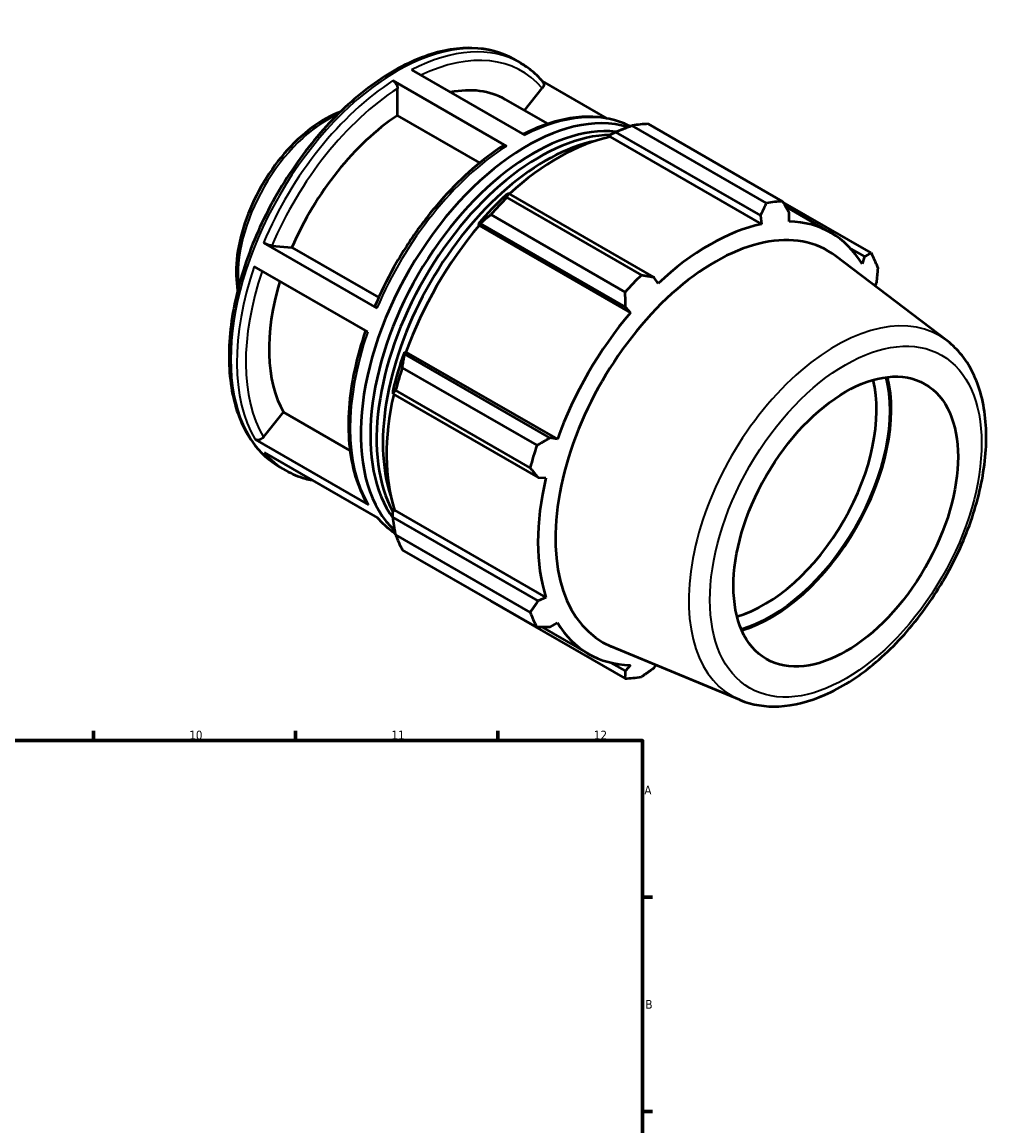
# Model space of a CAD drawing. Header units: millimetres. Extents: x -9 to 943, y -61 to 942.
# Tile 6 of 6: x 606 to 943, y 441 to 823. Entities that reach past the tile are written whole.
import ezdxf

# ---------------------------------------------------------------- set-up
doc = ezdxf.new("R2010")
doc.units = ezdxf.units.MM
for name, color, linetype, lineweight in [('Border (ANSI)', 7, 'Continuous', 70), ('Visible (ANSI)', 7, 'Continuous', 50), ('Visible Narrow (ANSI)', 7, 'Continuous', 35)]:
    doc.layers.add(name, color=color, linetype=linetype, lineweight=lineweight)
doc.styles.add('Note Text (ANSI)', font='tahoma.ttf')

# ---------------------------------------------------------------- blocks, each defined once
blk = doc.blocks.new('Borders Default Border')
at = {"layer": 'Border (ANSI)'}
for p, q in [((630.75, 574), (630.75, 577.45)), ((700.83, 574), (700.83, 577.45)), ((770.92, 574), (770.92, 577.45)), ((821, 519.75), (824.45, 519.75)), ((821, 445.5), (824.45, 445.5))]:
    blk.add_line(p, q, dxfattribs=at)
at = {"layer": 'Border (ANSI)', "flags": 128}
blk.add_lwpolyline([(20, 20), (20, 574), (821, 574), (821, 20), (20, 20)], dxfattribs=at)
at = {"layer": 'Border (ANSI)', "attachment_point": 7, "style": 'Note Text (ANSI)'}
for s, insert, char_height in [('10', (663.96, 574.34), 3.048), ('11', (734.04, 574.4), 3.048), ('12', (804.13, 574.4), 3.048), ('A', (821.63, 555.35), 3.05), ('B', (821.99, 481.1), 3.05)]:
    blk.add_mtext(s, dxfattribs=dict(at, insert=insert, char_height=char_height))

msp = doc.modelspace()

# ---------------------------------------------------------------- linework, layer by layer
at = {"layer": 'Visible (ANSI)'}
for p, q in [((776.625, 809.958), (778.685, 808.772)), ((740.937, 806.362), (780.253, 783.722)), ((773.853, 779.998), (734.538, 802.638)), ((736.094, 790.62), (736.094, 799.94)), ((780.079, 792.304), (786.28, 800.014)), ((808.73, 789.542), (786.289, 802.465)), ((773.467, 796.112), (788.139, 787.663)), ((764.636, 774.183), (736.094, 790.62)), ((809.736, 783.136), (809.928, 783.953)), ((809.928, 783.953), (811.593, 784.849)), ((811.593, 784.849), (861.895, 755.882)), ((863.95, 760.254), (817.348, 787.091)), ((822.935, 787.633), (869.537, 760.796)), ((809.736, 783.136), (862.172, 752.94)), ((774.646, 763.572), (773.751, 763.12)), ((774.011, 762.135), (820.613, 735.298)), ((824.948, 734.606), (774.646, 763.572)), ((900.181, 743.013), (869.654, 760.592)), ((870.567, 758.994), (886.277, 749.946)), ((815.027, 729.406), (768.424, 756.242)), ((861.895, 755.882), (862.172, 752.94)), ((871.757, 753.87), (871.788, 756.841)), ((764.064, 752.902), (764.753, 753.137)), ((764.36, 752.416), (764.064, 752.902)), ((764.36, 752.416), (816.796, 722.22)), ((764.753, 753.137), (815.055, 724.17)), ((689.674, 746.491), (728.989, 723.851)), ((692.578, 745.472), (699.555, 744.832)), ((699.555, 744.832), (729.602, 727.529)), ((893.14, 744.429), (897.914, 741.68)), ((725.818, 715.598), (686.503, 738.238)), ((926.444, 712.568), (887.993, 741.855)), ((897.914, 741.68), (897.065, 739.182)), ((826.38, 732.329), (824.948, 734.606)), ((901.542, 731.535), (902.012, 732.601)), ((815.055, 724.17), (816.796, 722.22)), ((738.628, 707.887), (738.483, 708.594)), ((738.483, 708.594), (739.051, 708.58)), ((788.929, 678.92), (738.628, 707.887)), ((739.051, 708.58), (791.487, 678.384)), ((737.781, 703.166), (784.383, 676.329)), ((734.47, 695.083), (734.53, 694.088)), ((734.53, 694.088), (784.831, 665.122)), ((782.069, 668.537), (735.467, 695.374)), ((689.68, 679.099), (696.657, 687.773)), ((696.657, 687.773), (719.649, 674.533)), ((686.776, 678.317), (726.091, 655.677)), ((791.487, 678.384), (788.929, 678.92)), ((729.319, 651.148), (690.004, 673.788)), ((695.332, 668.792), (697.393, 667.605)), ((784.831, 665.122), (787.517, 665.016)), ((734.47, 653.256), (735.081, 653.83)), ((734.53, 651.371), (734.47, 653.256)), ((784.831, 622.404), (734.53, 651.371)), ((735.081, 653.83), (787.517, 623.634)), ((735.467, 645.268), (782.069, 618.432)), ((784.383, 613.305), (737.781, 640.142)), ((787.517, 623.634), (784.831, 622.404)), ((768.424, 622.358), (815.027, 595.522)), ((786.237, 613.31), (802.275, 604.075)), ((788.929, 613.325), (791.487, 614.839)), ((854.765, 588.096), (810.135, 606.652)), ((815.055, 598.164), (810.158, 600.984)), ((816.796, 600.151), (815.055, 598.164)), ((824.948, 599.124), (825.716, 600.173))]:
    msp.add_line(p, q, dxfattribs=at)
for centre, major_axis, start_param, end_param in [((739.595, 737.292), (33.872, 58.819), 0, 0.4696912), ((780.971, 713.466), (40.646, 70.583), 0.132171, 3.0078703), ((739.595, 737.292), (-33.872, -58.819), 3.9980676, 4.9118302), ((783.145, 712.214), (39.833, 69.172), 0.2507078, 2.8891457), ((795.68, 704.995), (45.162, 78.426), 0.3435016, 0.4380292), ((785.318, 710.962), (39.833, 69.172), 0.3327137, 2.8047172), ((787.492, 709.71), (-39.833, -69.172), 3.6193593, 5.8054187), ((791.84, 707.207), (42.001, 72.936), 0.4780318, 1.0719493), ((791.84, 707.207), (-42.453, -73.72), 4.2304897, 4.4050227), ((795.68, 704.995), (45.162, 78.426), 1.1288997, 1.2234273), ((842.282, 678.159), (45.162, 78.426), 0.3435016, 0.4380292), ((844.276, 677.011), (42.001, 72.936), 5.975819, 6.5866842), ((791.84, 707.207), (42.001, 72.936), 1.26343, 1.8742952), ((846.146, 675.934), (39.038, 67.79), 6.2086528, 9.4993104), ((844.276, 677.011), (-42.001, -72.936), 3.6196245, 4.2304897), ((842.282, 678.159), (45.162, 78.426), 5.8412887, 5.9358163), ((842.282, 678.159), (-45.162, -78.426), 4.2704924, 4.36502), ((739.595, 737.292), (-33.872, -58.819), 5.1003126, 5.9590278), ((844.276, 677.011), (-42.001, -72.936), 4.4050227, 5.0158879), ((791.84, 707.207), (-42.453, -73.72), 5.0158879, 5.1904208), ((795.68, 704.995), (45.162, 78.426), 1.9142979, 2.0088255), ((865.541, 664.765), (29.094, 50.522), 3.6707779, 5.7540001), ((865.541, 664.765), (29.365, 50.993), 3.6775344, 5.7472436), ((863.207, 666.109), (-27.447, -47.662), 0.537067, 2.6045256), ((791.84, 707.207), (42.001, 72.936), 2.0656152, 2.6596934), ((842.282, 678.159), (-45.162, -78.426), 5.0558906, 5.1504181), ((844.276, 677.011), (-42.001, -72.936), 5.1904208, 5.8012861), ((795.68, 704.995), (-45.162, -78.426), 5.8412887, 5.9358163), ((842.282, 678.159), (-45.162, -78.426), 5.8412887, 5.9358163), ((844.276, 677.011), (-42.001, -72.936), 5.975819, 6.5866842), ((842.282, 678.159), (-45.162, -78.426), 0.3435016, 0.4380292)]:
    msp.add_ellipse(centre, major_axis=major_axis, ratio=0.5780931, start_param=start_param, end_param=end_param, dxfattribs=at)
msp.add_ellipse((891.401, 649.873), major_axis=(-27.447, -47.662), ratio=0.5780931, dxfattribs=at)
for points, knots in [([(776.625, 809.958), (772.269, 812.466), (767.254, 813.809), (756.344, 814.087), (750.426, 812.95), (738.219, 808.275), (731.922, 804.666), (719.684, 795.359), (713.746, 789.656), (702.834, 776.759), (697.86, 769.571), (689.361, 754.426), (685.836, 746.474), (680.583, 730.581), (678.859, 722.644), (677.408, 707.557), (677.686, 700.41), (680.279, 687.654), (682.589, 682.033), (688.449, 673.856), (691.651, 670.912), (695.332, 668.792)], [5.4997209, 5.4997209, 5.4997209, 5.4997209, 5.8036007, 5.8036007, 6.1179033, 6.1179033, 6.4415172, 6.4415172, 6.7659738, 6.7659738, 7.0896673, 7.0896673, 7.4130603, 7.4130603, 7.7368305, 7.7368305, 8.0613541, 8.0613541, 8.3844603, 8.3844603, 8.6413135, 8.6413135, 8.6413135, 8.6413135]), ([(786.448, 802.279), (785.999, 802.806), (785.536, 803.314), (784.581, 804.294), (784.089, 804.766), (783.079, 805.672), (782.56, 806.106), (781.496, 806.936), (780.951, 807.331), (779.837, 808.081), (779.267, 808.437), (778.685, 808.772)], [5.29687609, 5.29687609, 5.29687609, 5.29687609, 5.33744504, 5.33744504, 5.37801399, 5.37801399, 5.41858295, 5.41858295, 5.4591519, 5.4591519, 5.49972085, 5.49972085, 5.49972085, 5.49972085]), ([(734.538, 802.638), (734.73, 802.528), (734.956, 802.346), (735.31, 801.972), (735.502, 801.713), (735.774, 801.242), (735.902, 800.947), (736.049, 800.451), (736.094, 800.163), (736.094, 799.94)], [0, 0, 0, 0, 0.08140398, 0.08140398, 0.16288502, 0.16288502, 0.2444621, 0.2444621, 0.32612334, 0.32612334, 0.32612334, 0.32612334]), ([(786.447, 802.278), (786.492, 802.226), (786.533, 802.172), (786.68, 801.937), (786.761, 801.689), (786.797, 801.239), (786.759, 800.959), (786.598, 800.491), (786.447, 800.222), (786.28, 800.014)], [0.05706857, 0.05706857, 0.05706857, 0.05706857, 0.08140398, 0.08140398, 0.16288502, 0.16288502, 0.2444621, 0.2444621, 0.32612334, 0.32612334, 0.32612334, 0.32612334]), ([(716.365, 791.867), (713.043, 790.64), (709.689, 788.767), (703.092, 783.874), (699.856, 780.823), (693.916, 773.907), (691.211, 770.047), (686.585, 761.9), (684.664, 757.617), (681.792, 749.03), (680.844, 744.729), (680.073, 736.866), (680.163, 733.273), (680.733, 729.992)], [6.1064224, 6.1064224, 6.1064224, 6.1064224, 6.4255814, 6.4255814, 6.7539611, 6.7539611, 7.0809572, 7.0809572, 7.4073509, 7.4073509, 7.7344232, 7.7344232, 8.0346119, 8.0346119, 8.0346119, 8.0346119]), ([(816.692, 786.84), (814.973, 787.715), (813.16, 788.419), (808.901, 789.609), (806.411, 789.993), (801.262, 790.206), (798.604, 790.036), (793.18, 789.157), (790.414, 788.45), (784.976, 786.575), (782.307, 785.434), (779.636, 784.077)], [5.52970205, 5.52970205, 5.52970205, 5.52970205, 5.64627005, 5.64627005, 5.79281924, 5.79281924, 5.93936844, 5.93936844, 6.08591763, 6.08591763, 6.22464927, 6.22464927, 6.22464927, 6.22464927]), ([(772.724, 780.086), (772.734, 780.092), (772.744, 780.098), (772.889, 780.183), (773.081, 780.221), (773.436, 780.187), (773.661, 780.109), (773.853, 779.998)], [1.13567823, 1.13567823, 1.13567823, 1.13567823, 1.14163855, 1.14163855, 1.22311959, 1.22311959, 1.30452357, 1.30452357, 1.30452357, 1.30452357]), ([(772.724, 780.086), (769.144, 777.77), (765.596, 775.086), (758.68, 769.075), (755.311, 765.749), (748.862, 758.567), (745.781, 754.712), (740.012, 746.604), (737.322, 742.351), (732.425, 733.591), (730.217, 729.084), (728.287, 724.525)], [0.06134357, 0.06134357, 0.06134357, 0.06134357, 0.24833169, 0.24833169, 0.43531981, 0.43531981, 0.62230793, 0.62230793, 0.80929605, 0.80929605, 0.99628417, 0.99628417, 0.99628417, 0.99628417]), ([(692.578, 745.472), (692.412, 745.487), (692.171, 745.531), (691.716, 745.644), (691.422, 745.732), (690.915, 745.91), (690.613, 746.031), (690.131, 746.247), (689.866, 746.38), (689.674, 746.491)], [0.97809593, 0.97809593, 0.97809593, 0.97809593, 1.05969148, 1.05969148, 1.14122943, 1.14122943, 1.22270162, 1.22270162, 1.30412102, 1.30412102, 1.30412102, 1.30412102]), ([(728.989, 723.851), (728.797, 723.961), (728.61, 724.088), (728.383, 724.28), (728.302, 724.381), (728.277, 724.475), (728.279, 724.501), (728.289, 724.524)], [0, 0, 0, 0, 0.0814194, 0.0814194, 0.16289159, 0.16289159, 0.19607822, 0.19607822, 0.19607822, 0.19607822]), ([(725.039, 716.047), (723.488, 711.527), (722.225, 707.003), (720.303, 698.022), (719.654, 693.568), (719.024, 684.948), (719.042, 680.783), (719.757, 672.88), (720.453, 669.14), (722.518, 662.214), (723.887, 659.026), (725.581, 656.175)], [1.11166521, 1.11166521, 1.11166521, 1.11166521, 1.2957403, 1.2957403, 1.48278947, 1.48278947, 1.66983864, 1.66983864, 1.85688782, 1.85688782, 2.04393699, 2.04393699, 2.04393699, 2.04393699]), ([(854.765, 588.096), (858.927, 586.365), (863.528, 585.644), (873.46, 586.128), (878.825, 587.512), (889.851, 592.342), (895.516, 595.931), (906.364, 604.881), (911.542, 610.253), (920.886, 622.181), (925.056, 628.729), (932.015, 642.375), (934.804, 649.47), (938.723, 663.568), (939.847, 670.568), (940.231, 683.834), (939.485, 690.1), (936.026, 701.086), (933.358, 705.863), (928.719, 710.689), (927.615, 711.676), (926.444, 712.568)], [2.4326607, 2.4326607, 2.4326607, 2.4326607, 2.7138269, 2.7138269, 3.022995, 3.022995, 3.3538795, 3.3538795, 3.6864047, 3.6864047, 4.0168909, 4.0168909, 4.3469024, 4.3469024, 4.6783838, 4.6783838, 5.011353, 5.011353, 5.3333437, 5.3333437, 5.4251884, 5.4251884, 5.4251884, 5.4251884]), ([(689.68, 679.099), (689.514, 678.892), (689.273, 678.674), (688.818, 678.376), (688.524, 678.243), (688.017, 678.107), (687.714, 678.079), (687.232, 678.125), (686.967, 678.207), (686.776, 678.317)], [0.97809593, 0.97809593, 0.97809593, 0.97809593, 1.05969148, 1.05969148, 1.14122943, 1.14122943, 1.22270162, 1.22270162, 1.30412102, 1.30412102, 1.30412102, 1.30412102]), ([(697.393, 667.605), (699.494, 666.395), (701.748, 665.453), (704.954, 664.557), (705.802, 664.359), (706.664, 664.195)], [2.3581282, 2.3581282, 2.3581282, 2.3581282, 2.50467739, 2.50467739, 2.5561858, 2.5561858, 2.5561858, 2.5561858]), ([(726.091, 655.677), (725.899, 655.788), (725.712, 655.966), (725.592, 656.156), (725.587, 656.166), (725.581, 656.175)], [0, 0, 0, 0, 0.081419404, 0.081419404, 0.085525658, 0.085525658, 0.085525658, 0.085525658]), ([(729.105, 651.272), (729.504, 650.811), (729.914, 650.365), (730.813, 649.442), (731.305, 648.97), (732.315, 648.064), (732.834, 647.63), (733.897, 646.801), (734.442, 646.406), (735.128, 645.944), (735.256, 645.859), (735.385, 645.775)], [2.1600706, 2.1600706, 2.1600706, 2.1600706, 2.19585239, 2.19585239, 2.23642134, 2.23642134, 2.27699029, 2.27699029, 2.31755925, 2.31755925, 2.32687015, 2.32687015, 2.32687015, 2.32687015])]:
    msp.add_open_spline(points, degree=3, knots=knots, dxfattribs=at)
for points, weights in [([(811.593, 784.849), (814.387, 785.961), (817.348, 787.091)], [1.00542935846, 1.01035520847, 1.01447637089]), ([(774.011, 762.135), (774.31, 762.883), (774.646, 763.572)], [1.01447637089, 1.01035520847, 1.00542935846]), ([(861.895, 755.882), (862.913, 758.017), (863.95, 760.254)], [1.00228626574, 1.00155136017, 1]), ([(869.537, 760.796), (870.697, 758.772), (871.788, 756.841)], [1, 1.00155136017, 1.00228626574]), ([(764.753, 753.137), (766.526, 754.672), (768.424, 756.242)], [1.00542935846, 1.01035520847, 1.01447637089]), ([(897.914, 741.68), (899.035, 742.326), (900.181, 743.013)], [1.00228626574, 1.00155136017, 1]), ([(820.613, 735.298), (822.836, 734.939), (824.948, 734.606)], [1, 1.00155136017, 1.00228626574]), ([(902.495, 737.886), (902.259, 735.183), (902.012, 732.601)], [1, 1.00155136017, 1.00228626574]), ([(815.055, 724.17), (815.052, 726.728), (815.027, 729.406)], [1.00228626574, 1.00155136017, 1]), ([(737.781, 703.166), (738.188, 705.589), (738.628, 707.887)], [1.01447637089, 1.01035520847, 1.00542935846]), ([(734.53, 694.088), (734.963, 694.732), (735.467, 695.374)], [1.00542935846, 1.01035520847, 1.01447637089]), ([(784.383, 676.329), (786.714, 677.645), (788.929, 678.92)], [1, 1.00155136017, 1.00228626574]), ([(784.831, 665.122), (783.489, 666.788), (782.069, 668.537)], [1.00228626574, 1.00155136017, 1]), ([(735.467, 645.268), (734.963, 648.396), (734.53, 651.371)], [1.01447637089, 1.01035520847, 1.00542935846]), ([(768.424, 622.358), (768.329, 622.482), (768.233, 622.605)], [1.01447637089, 1.01426758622, 1.01405673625]), ([(782.069, 618.432), (783.489, 620.452), (784.831, 622.404)], [1, 1.00155136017, 1.00228626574]), ([(788.929, 613.325), (786.714, 613.309), (784.383, 613.305)], [1.00228626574, 1.00155136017, 1]), ([(815.027, 595.522), (815.052, 596.864), (815.055, 598.164)], [1, 1.00155136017, 1.00228626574]), ([(824.948, 599.124), (822.836, 597.618), (820.613, 596.064)], [1.00228626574, 1.00155136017, 1])]:
    msp.add_rational_spline(points, weights, degree=2, dxfattribs=at)
at = {"layer": 'Visible Narrow (ANSI)'}
for centre, major_axis, start_param, end_param in [((735.978, 739.375), (-40.646, -70.583), 3.1415927, 6.2831853), ((738.039, 738.188), (40.646, 70.583), 0, 0.7331201), ((739.595, 737.292), (39.548, 68.677), 6.0819685, 6.9849279), ((738.039, 738.188), (-40.646, -70.583), 3.9858827, 4.9219103), ((739.595, 737.292), (39.548, 68.677), 0.8459807, 1.7789189), ((777.354, 715.548), (40.646, 70.583), 0.0316304, 0.7331201), ((711.937, 753.22), (21.928, 38.079), 0.6720529, 2.4695398), ((777.354, 715.548), (40.646, 70.583), 0.84429, 1.7803177), ((738.039, 738.188), (-40.646, -70.583), 5.0330802, 5.9691079), ((739.595, 737.292), (-39.548, -68.677), 5.0423153, 5.9677091), ((887.918, 651.879), (35.939, 62.409), 6.2086528, 9.4993104), ((777.354, 715.548), (-40.646, -70.583), 5.0330802, 5.9691079), ((738.039, 738.188), (-40.646, -70.583), 6.0802778, 6.2831853), ((777.354, 715.548), (-40.646, -70.583), 6.0802778, 6.2502063)]:
    msp.add_ellipse(centre, major_axis=major_axis, ratio=0.5780931, start_param=start_param, end_param=end_param, dxfattribs=at)
msp.add_ellipse((891.401, 649.873), major_axis=(-33.209, -57.669), ratio=0.5780931, dxfattribs=at)

# ---------------------------------------------------------------- block references
msp.add_blockref('Borders Default Border', (0, 0))

doc.saveas('drawing.dxf')
